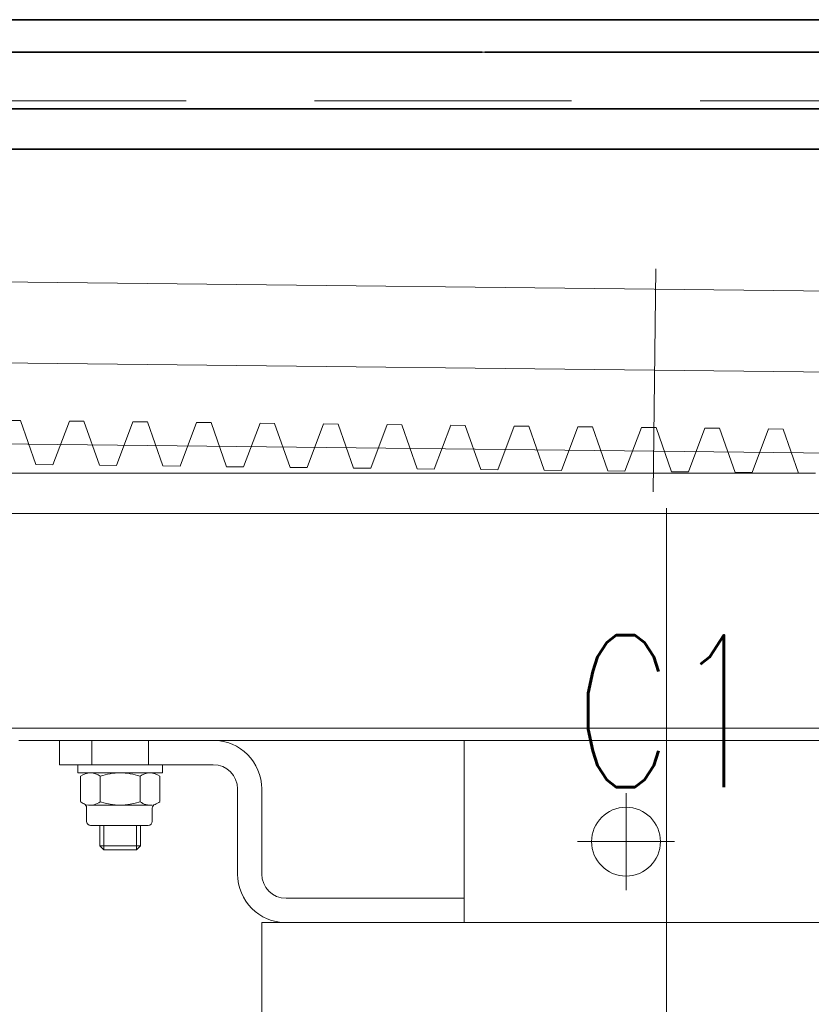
# Model space of a CAD drawing. Header units: millimetres. Extents: x 16720 to 74016, y 25810 to 81213.
# Tile 168 of 256: x 32406 to 32426, y 42248 to 42273. Entities that reach past the tile are written whole.
import ezdxf

# ---------------------------------------------------------------- set-up
doc = ezdxf.new("R2010")
doc.units = ezdxf.units.MM
doc.linetypes.add('DASHED2', pattern=[9.525, 6.35, -3.175])
for name, color, linetype, lineweight in [('1', 7, 'Continuous', 9), ('_OPISY', 110, 'Continuous', 9), ('_STAL', 113, 'Continuous', 35), ('_WIDOKOWE', 252, 'Continuous', 9), ('_WYMIAR', 151, 'Continuous', 9)]:
    doc.layers.add(name, color=color, linetype=linetype, lineweight=lineweight)
doc.styles.add('CONVERTER_2', font='txt.shx', dxfattribs={"width": 0.72})
doc.styles.add('ROMANS 50', font='romans.shx', dxfattribs={"width": 0.7, "height": 10})
doc.dimstyles.new('DOM w 50', dxfattribs={"dimscale": 3, "dimtxt": 10, "dimasz": 0.3, "dimexe": 1.25, "dimexo": 2, "dimgap": 1, "dimtad": 1, "dimdec": 0, "dimtxsty": 'ROMANS 50', "dimblk1": 'wymgreg', "dimblk2": 'wymgregII', "dimsah": 1, "dimcen": 2.5, "dimdle": 1, "dimse1": 1, "dimse2": 1, "dimclre": 254, "dimadec": 0, "dimazin": 0, "dimtfac": 1, "dimtdec": 0, "dimtix": 1, "dimtmove": 1, "dimatfit": 3, "dimfxl": 1.25, "dimarcsym": 0})

# ---------------------------------------------------------------- blocks, each defined once
blk = doc.blocks.new('rampa')
at = {"layer": '_STAL'}
for p, q in [((-2464.9, -2), (390.44, -2)), ((-1426.1, -10), (-2110.56, -10)), ((-1098.56, -10), (-1425.44, -10)), ((-1220.35, -24), (-1965.35, -24)), ((-1224.76, -34), (-2195.35, -34))]:
    blk.add_line(p, q, dxfattribs=at)
at = {"layer": '_WIDOKOWE'}
for p, q in [((-1425.44, -10), (-1426.1, -10)), ((-1383.22, -63.57), (-1383.83, -118.57)), ((-1091.29, -71.83), (-1598.06, -66.18)), ((-1598.06, -86.18), (-1091.52, -91.83)), ((-1598.06, -86.18), (-1088.48, -91.87)), ((-1540.22, -100.99), (-1543.83, -100.95)), ((-1536.4, -111.87), (-1540.22, -100.99)), ((-1528.12, -101.13), (-1532.19, -111.92)), ((-1524.52, -101.17), (-1528.12, -101.13)), ((-1520.7, -112.05), (-1524.52, -101.17)), ((-1512.42, -101.3), (-1516.48, -112.1)), ((-1508.81, -101.35), (-1512.42, -101.3)), ((-1504.99, -112.22), (-1508.81, -101.35)), ((-1496.71, -101.48), (-1500.77, -112.27)), ((-1493.1, -101.52), (-1496.71, -101.48)), ((-1489.28, -112.4), (-1493.1, -101.52)), ((-1481, -101.66), (-1485.07, -112.45)), ((-1477.4, -101.7), (-1481, -101.66)), ((-1473.57, -112.57), (-1477.4, -101.7)), ((-1465.3, -101.83), (-1469.36, -112.62)), ((-1461.69, -101.87), (-1465.3, -101.83)), ((-1457.87, -112.75), (-1461.69, -101.87)), ((-1449.59, -102.01), (-1453.65, -112.8)), ((-1445.98, -102.05), (-1449.59, -102.01)), ((-1442.16, -112.92), (-1445.98, -102.05)), ((-1433.88, -102.18), (-1437.95, -112.97)), ((-1430.28, -102.22), (-1433.88, -102.18)), ((-1426.45, -113.1), (-1430.28, -102.22)), ((-1418.17, -102.36), (-1422.24, -113.15)), ((-1414.57, -102.4), (-1418.17, -102.36)), ((-1410.75, -113.28), (-1414.57, -102.4)), ((-1402.47, -102.53), (-1406.53, -113.32)), ((-1398.86, -102.57), (-1402.47, -102.53)), ((-1395.04, -113.45), (-1398.86, -102.57)), ((-1386.76, -102.71), (-1390.83, -113.5)), ((-1383.15, -102.75), (-1386.76, -102.71)), ((-1379.33, -113.63), (-1383.15, -102.75)), ((-1375.12, -113.67), (-1371.05, -102.88)), ((-1367.45, -102.92), (-1371.05, -102.88)), ((-1363.63, -113.8), (-1367.45, -102.92)), ((-1359.41, -113.85), (-1355.35, -103.06)), ((-1351.74, -103.1), (-1355.35, -103.06)), ((-1347.92, -113.98), (-1351.74, -103.1)), ((-1085.2, -111.91), (-1679.68, -105.27)), ((-1584.55, -114), (-1345.85, -114)), ((-1536.4, -111.87), (-1532.19, -111.92)), ((-1520.7, -112.05), (-1516.48, -112.1)), ((-1504.99, -112.22), (-1500.77, -112.27)), ((-1489.28, -112.4), (-1485.07, -112.45)), ((-1473.57, -112.57), (-1469.36, -112.62)), ((-1457.87, -112.75), (-1453.65, -112.8)), ((-1442.16, -112.92), (-1437.95, -112.97)), ((-1426.45, -113.1), (-1422.24, -113.15)), ((-1410.75, -113.28), (-1406.53, -113.32)), ((-1395.04, -113.45), (-1390.83, -113.5)), ((-1379.33, -113.63), (-1375.12, -113.67)), ((-1359.41, -113.85), (-1363.63, -113.8)), ((-1347.92, -113.98), (-1343.7, -114.02)), ((-1573.72, -124), (-1220.35, -124)), ((-1380.56, -122.62), (-1380.56, -444.62)), ((-1545.56, -177), (280.67, -177)), ((-1540.56, -180), (-1156.32, -180)), ((-1530.56, -186), (-1530.56, -180)), ((-1530.56, -180), (-1522.56, -180)), ((-1522.56, -180), (-1522.56, -186)), ((-1522.56, -180), (-1508.56, -180)), ((-1508.56, -180), (-1508.56, -186)), ((-1508.56, -180), (-1492.56, -180)), ((-1430.56, -180), (-1430.56, -219)), ((-1522.56, -186), (-1530.56, -186)), ((-1526.06, -186), (-1526.06, -188)), ((-1492.56, -186), (-1522.56, -186)), ((-1505.06, -188), (-1505.06, -186)), ((-1526.06, -188), (-1522.92, -188)), ((-1525.37, -188.87), (-1525.37, -192)), ((-1522.92, -188), (-1508.2, -188)), ((-1520.47, -188.87), (-1520.47, -192)), ((-1510.65, -188.87), (-1510.65, -192)), ((-1508.2, -188), (-1505.06, -188)), ((-1505.74, -188.87), (-1505.74, -192)), ((-1525.37, -192), (-1525.37, -195.13)), ((-1520.47, -192), (-1520.47, -195.13)), ((-1510.65, -192), (-1510.65, -195.13)), ((-1505.74, -192), (-1505.74, -195.13)), ((-1486.56, -213), (-1486.56, -192)), ((-1480.56, -192), (-1480.56, -213)), ((-1390.56, -193), (-1390.56, -217)), ((-1523.87, -196.6), (-1523.87, -200)), ((-1508.2, -196), (-1522.92, -196)), ((-1507.62, -200), (-1507.62, -196.74)), ((-1522.87, -201), (-1508.62, -201)), ((-1520.56, -201), (-1520.56, -206)), ((-1519.56, -201), (-1519.56, -207)), ((-1511.56, -201), (-1511.56, -207)), ((-1510.56, -206), (-1510.56, -201)), ((-1520.56, -206), (-1519.56, -207)), ((-1520.56, -206), (-1510.56, -206)), ((-1511.56, -207), (-1510.56, -206)), ((-1378.56, -205), (-1402.56, -205)), ((-1519.56, -207), (-1511.56, -207)), ((-1474.56, -219), (-1458.56, -219)), ((-1458.56, -219), (-1457.56, -219)), ((-1457.56, -219), (-1430.56, -219)), ((-1430.56, -225), (-1430.56, -219)), ((-1430.56, -225), (-1480.56, -225)), ((-1480.56, -225), (-1480.56, -425)), ((-1330.56, -225), (-1430.56, -225))]:
    blk.add_line(p, q, dxfattribs=at)
blk.add_circle((-1390.56, -205), 8.5, dxfattribs=at)
for centre, radius, start, end in [((-1492.56, -192), 12, 0, 90), ((-1492.56, -192), 6, 0, 90), ((-1522.92, -191.9), 3.9, 90, 128.9472), ((-1522.92, -191.9), 3.9, 51.0528, 90), ((-1515.56, -202.31), 14.31, 90, 110.0526), ((-1515.56, -202.31), 14.31, 69.9474, 90), ((-1508.2, -191.9), 3.9, 90, 128.9472), ((-1508.2, -191.9), 3.9, 51.0528, 90), ((-1522.92, -192.1), 3.9, 231.0528, 246.5953), ((-1524.87, -196.6), 1, 0, 66.5953), ((-1522.92, -192.1), 3.9, 255.948, 308.9472), ((-1515.56, -181.69), 14.31, 249.9474, 290.0526), ((-1508.2, -192.1), 3.9, 231.0528, 278.5442), ((-1506.62, -196.74), 1, 108.7967, 180), ((-1508.2, -192.1), 3.9, 288.7967, 308.9472), ((-1522.87, -200), 1, 180, 270), ((-1508.62, -200), 1, 270, 0), ((-1474.56, -213), 12, 180, 270), ((-1474.56, -213), 6, 180, 270)]:
    blk.add_arc(centre, radius, start, end, dxfattribs=at)
at = {"layer": '_WIDOKOWE', "style": 'CONVERTER_2', "width": 0.72}
blk.add_text('C1', height=37.5, dxfattribs=at).set_placement((-1403.39, -191.54))
blk = doc.blocks.new('wymgreg')
at = {"layer": '1'}
for p, q in [((0, 5.674), (0, -5.674)), ((0, 0), (4.95, 4.95)), ((0, 0), (-4.95, -4.95)), ((4.765, 0), (-3.887, 0))]:
    blk.add_line(p, q, dxfattribs=at)
blk = doc.blocks.new('wymgregII')
at = {"layer": '1', "rotation": 180}
blk.add_blockref('wymgreg', (0, 0), dxfattribs=at)
blk = doc.blocks.new('*D6474')
at = {"layer": '_WYMIAR', "color": 0, "lineweight": -2}
blk.add_line((32032.579, 42148.669), (32032.579, 43520.252), dxfattribs=at)
at = {"layer": 'Defpoints', "color": 0}
for p in [(32032.579, 43521.152), (33746.709, 43521.152), (32311.709, 42147.769)]:
    blk.add_point(p, dxfattribs=at)
at = {"layer": '_WYMIAR', "color": 0, "linetype": 'ByBlock', "lineweight": -2, "xscale": 0.8999999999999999, "yscale": 0.8999999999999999, "zscale": 0.8999999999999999}
for name, p, rotation in [('wymgregII', (32032.579, 43521.152), 90), ('wymgreg', (32032.579, 42147.769), 270)]:
    blk.add_blockref(name, p, dxfattribs=dict(at, rotation=rotation))
at = {"layer": '_WYMIAR', "color": 0, "insert": (32024.579, 42834.461), "char_height": 10, "attachment_point": 5, "rotation": 90, "style": 'ROMANS 50'}
blk.add_mtext('1373', dxfattribs=at)
blk = doc.blocks.new('*D6658')
at = {"layer": '_WYMIAR', "color": 0, "lineweight": -2}
blk.add_line((32013.42, 42271.65), (32013.42, 43263.418), dxfattribs=at)
at = {"layer": 'Defpoints', "color": 0}
for p in [(32013.42, 43264.318), (32290.133, 43264.318), (32597.443, 42270.75)]:
    blk.add_point(p, dxfattribs=at)
at = {"layer": '_WYMIAR', "color": 0, "linetype": 'ByBlock', "lineweight": -2, "xscale": 0.8999999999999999, "yscale": 0.8999999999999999, "zscale": 0.8999999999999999}
for name, p, rotation in [('wymgregII', (32013.42, 43264.318), 90), ('wymgreg', (32013.42, 42270.75), 270)]:
    blk.add_blockref(name, p, dxfattribs=dict(at, rotation=rotation))
at = {"layer": '_WYMIAR', "color": 0, "insert": (32005.42, 42767.534), "char_height": 10, "attachment_point": 5, "rotation": 90, "style": 'ROMANS 50'}
blk.add_mtext('994', dxfattribs=at)
blk = doc.blocks.new('*D6661')
at = {"layer": '_WYMIAR', "color": 0, "lineweight": -2}
blk.add_line((32013.42, 42269.85), (32013.42, 42147.669), dxfattribs=at)
at = {"layer": 'Defpoints', "color": 0}
for p in [(32597.443, 42270.75), (32013.42, 42146.769), (32216.698, 42146.769)]:
    blk.add_point(p, dxfattribs=at)
at = {"layer": '_WYMIAR', "color": 0, "linetype": 'ByBlock', "lineweight": -2, "xscale": 0.8999999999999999, "yscale": 0.8999999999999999, "zscale": 0.8999999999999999}
for name, p, rotation in [('wymgreg', (32013.42, 42270.75), 90), ('wymgregII', (32013.42, 42146.769), 270)]:
    blk.add_blockref(name, p, dxfattribs=dict(at, rotation=rotation))
at = {"layer": '_WYMIAR', "color": 0, "insert": (32005.42, 42208.76), "char_height": 10, "attachment_point": 5, "rotation": 90, "style": 'ROMANS 50'}
blk.add_mtext('123', dxfattribs=at)
blk = doc.blocks.new('*D6663')
at = {"layer": '_WYMIAR', "color": 0, "lineweight": -2}
blk.add_line((31996.031, 42271.65), (31996.031, 43520.252), dxfattribs=at)
at = {"layer": 'Defpoints', "color": 0}
for p in [(31996.031, 43521.152), (33746.709, 43521.152), (32293.553, 42270.75)]:
    blk.add_point(p, dxfattribs=at)
at = {"layer": '_WYMIAR', "color": 0, "linetype": 'ByBlock', "lineweight": -2, "xscale": 0.8999999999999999, "yscale": 0.8999999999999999, "zscale": 0.8999999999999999}
for name, p, rotation in [('wymgregII', (31996.031, 43521.152), 90), ('wymgreg', (31996.031, 42270.75), 270)]:
    blk.add_blockref(name, p, dxfattribs=dict(at, rotation=rotation))
at = {"layer": '_WYMIAR', "color": 0, "insert": (31988.031, 42895.951), "char_height": 10, "attachment_point": 5, "rotation": 90, "style": 'ROMANS 50'}
blk.add_mtext('1250', dxfattribs=at)

msp = doc.modelspace()

# ---------------------------------------------------------------- linework, layer by layer
at = {"layer": '_OPISY', "linetype": 'DASHED2'}
msp.add_line((32600.64, 42270.75), (32223.198, 42270.75), dxfattribs=at)
at = {"layer": '_WIDOKOWE'}
msp.add_lwpolyline([(32311.709, 42147.769), (32311.709, 42272.75), (32599.19, 42272.75)], dxfattribs=at)

# ---------------------------------------------------------------- block references
at = {"xscale": 0.1, "yscale": 0.1, "zscale": 0.1}
msp.add_blockref('rampa', (32560.065, 42272.95), dxfattribs=at)

# ---------------------------------------------------------------- dimensions: what is measured, and where the dimension line sits
at = {"layer": '_WYMIAR'}
for base, p1, p2, picture, middle in [((31996.031, 43521.152), (32293.553, 42270.75), (33746.709, 43521.152), '*D6663', (31988.031, 42895.951)), ((32032.579, 43521.152), (32311.709, 42147.769), (33746.709, 43521.152), '*D6474', (32024.579, 42834.461)), ((32013.42, 43264.318), (32597.443, 42270.75), (32290.133, 43264.318), '*D6658', (32005.42, 42767.534))]:
    dim = msp.add_linear_dim(base=base, p1=p1, p2=p2, angle=90, dimstyle='DOM w 50', override={"dimtxsty": 'ROMANS 50'}, dxfattribs=at)
    dim.commit()
    dim.dimension.update_dxf_attribs({"geometry": picture, "text_midpoint": middle})
dim = msp.add_linear_dim(base=(32013.42, 42146.769), p1=(32597.443, 42270.75), p2=(32216.698, 42146.769), angle=90, text='123', dimstyle='DOM w 50', override={"dimtxsty": 'ROMANS 50'}, dxfattribs=at)
dim.commit()
dim.dimension.update_dxf_attribs({"geometry": '*D6661', "text_midpoint": (32005.42, 42208.76)})

doc.saveas('drawing.dxf')
